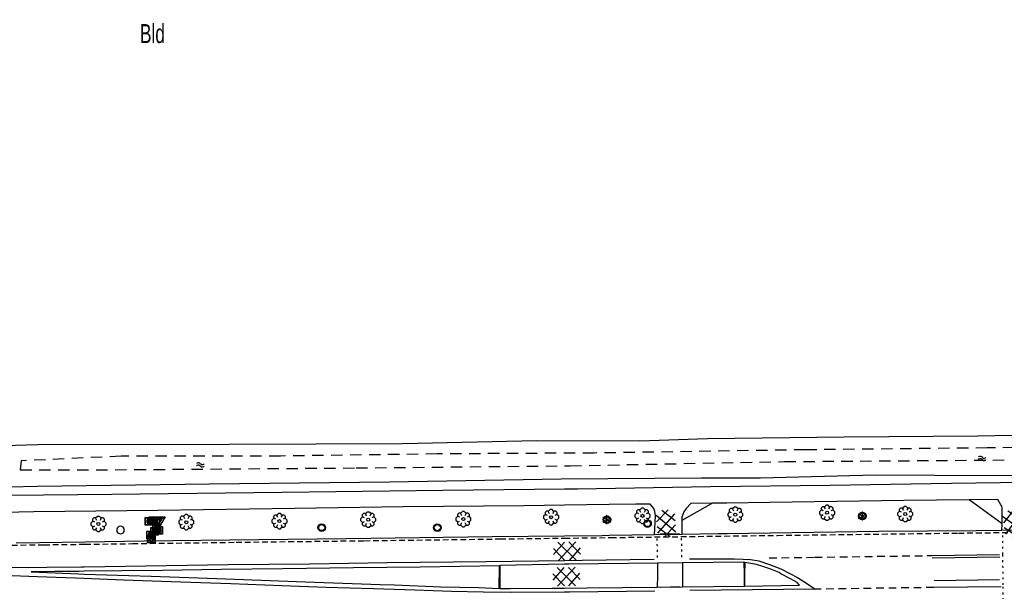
# Model space of a CAD drawing. Extents: x 99796 to 103543, y 406299 to 407646.
# Tile 56 of 85: x 101695 to 101825, y 406722 to 406797. Entities that reach past the tile are written whole.
import ezdxf
from ezdxf.enums import TextEntityAlignment as Align

# ---------------------------------------------------------------- set-up
doc = ezdxf.new("R2010")
doc.units = 0
for name, pattern in [('Knt V.O.P', [0.75, 0.25, -0.5]), ('Mi-deelstr', [1.65, 1, -0.65]), ('Mi-knt-strp', [1.15, 0.75, -0.4]), ('Slootbodem', [2.5, 1.5, -1])]:
    doc.linetypes.add(name, pattern=pattern)
for name, color, linetype in [('1101', 252, 'CONTINUOUS'), ('1104', 252, 'CONTINUOUS'), ('1111', 252, 'CONTINUOUS'), ('1204', 252, 'CONTINUOUS'), ('1207', 252, 'Mi-knt-strp'), ('1211', 252, 'CONTINUOUS'), ('1213', 252, 'Knt V.O.P'), ('1214', 252, 'Mi-deelstr'), ('1215', 252, 'CONTINUOUS'), ('1216', 252, 'CONTINUOUS'), ('1404', 252, 'CONTINUOUS'), ('1406', 252, 'Slootbodem'), ('2401', 252, 'CONTINUOUS'), ('2701', 252, 'CONTINUOUS'), ('2807', 252, 'CONTINUOUS'), ('2808', 252, 'CONTINUOUS'), ('2901', 252, 'CONTINUOUS'), ('3301', 252, 'CONTINUOUS'), ('3302', 252, 'CONTINUOUS'), ('4411', 252, 'CONTINUOUS'), ('4501', 252, 'CONTINUOUS'), ('4601', 252, 'CONTINUOUS')]:
    doc.layers.add(name, color=color, linetype=linetype)

# ---------------------------------------------------------------- blocks, each defined once
blk = doc.blocks.new('WATERSYMBOOL', base_point=(97503.821083, 403517.176353))
at = {"layer": '4601'}
for points in [[(97503.321083, 403517.326353, 0), (97503.383583, 403517.388853, 0), (97503.508583, 403517.451353, 0), (97503.633583, 403517.451353, 0), (97503.758583, 403517.388853, 0), (97503.821083, 403517.326353, 0), (97503.883583, 403517.263853, 0), (97504.008583, 403517.201353, 0), (97504.133583, 403517.201353, 0), (97504.258583, 403517.263853, 0), (97504.321083, 403517.326353, 0)], [(97503.321083, 403517.026353, 0), (97503.383583, 403517.088853, 0), (97503.508583, 403517.151353, 0), (97503.633583, 403517.151353, 0), (97503.758583, 403517.088853, 0), (97503.821083, 403517.026353, 0), (97503.883583, 403516.963853, 0), (97504.008583, 403516.901353, 0), (97504.133583, 403516.901353, 0), (97504.258583, 403516.963853, 0), (97504.321083, 403517.026353, 0)]]:
    blk.add_polyline3d(points, dxfattribs=at)
blk = doc.blocks.new('100', base_point=(97530.523591, 404577.892233))
at = {"layer": '3302'}
blk.add_polyline3d([(97529.773591, 404578.324233, 0), (97531.273591, 404578.324233, 0), (97530.523591, 404577.024233, 0)], close=True, dxfattribs=at)
for points in [[(97530.523591, 404577.892233, 0), (97529.773591, 404578.324233, 0)], [(97530.523591, 404577.892233, 0), (97531.273591, 404578.324233, 0)], [(97530.523591, 404577.892233, 0), (97530.523591, 404577.024233, 0)]]:
    blk.add_polyline3d(points, dxfattribs=at)
blk = doc.blocks.new('VERKEERSBORD', base_point=(97503.821083, 403507.602474))
at = {"layer": '2401'}
for radius in [0.5, 0.5, 0.4, 0.4]:
    blk.add_circle((97503.821083, 403507.602474), radius, dxfattribs=at)
blk = doc.blocks.new('GASPUT', base_point=(97500.879966, 403507.602474))
at = {"layer": '3301'}
blk.add_polyline3d([(97500.379966, 403508.102474, 0), (97501.379966, 403508.102474, 0), (97501.379966, 403507.102474, 0), (97500.379966, 403507.102474, 0)], close=True, dxfattribs=at)
for points in [[(97500.416612, 403507.165485, 0), (97500.416612, 403508.044589, 0)], [(97500.438212, 403508.066188, 0), (97501.317777, 403508.066188, 0)], [(97501.339377, 403508.044589, 0), (97501.339377, 403507.165485, 0)], [(97501.317777, 403507.143885, 0), (97500.438212, 403507.143885, 0)], [(97501.148938, 403507.502474, 0), (97501.179966, 403507.502474, 0), (97501.179966, 403507.602474, 0), (97500.979966, 403507.602474, 0), (97500.979966, 403507.502474, 0), (97501.049417, 403507.502474, 0)], [(97501.049417, 403507.502474, 0), (97500.979966, 403507.502474, 0), (97500.979966, 403507.602474, 0), (97501.179966, 403507.602474, 0), (97501.179966, 403507.502474, 0), (97501.148938, 403507.502474, 0)], [(97501.050629, 403507.702474, 0), (97501.152878, 403507.702474, 0)], [(97501.152878, 403507.702474, 0), (97501.050629, 403507.702474, 0)]]:
    blk.add_polyline3d(points, dxfattribs=at)
for centre, radius, start, end in [((97500.438212, 403508.044589), 0.0216, 90, 180), ((97501.038654, 403507.618755), 0.450575, 128.409316, 182.433627), ((97501.038654, 403507.618755), 0.450575, 128.409316, 182.433627), ((97501.038654, 403507.618755), 0.350575, 129.825959, 182.965949), ((97501.038654, 403507.618755), 0.350575, 129.825959, 182.965949), ((97500.876627, 403507.760573), 0.241925, 35.854386, 119.166907), ((97500.876627, 403507.760573), 0.241925, 35.854386, 119.166907), ((97500.876627, 403507.760573), 0.141925, 36.833809, 116.128084), ((97500.876627, 403507.760573), 0.141925, 36.833809, 116.128084), ((97500.596723, 403507.595302), 0.566387, 10.907297, 32.818743), ((97500.596723, 403507.595302), 0.566387, 10.907297, 32.818743), ((97501.317777, 403508.044589), 0.0216, 0, 90), ((97500.438212, 403507.165485), 0.0216, 180, 270), ((97501.038953, 403507.589425), 0.450583, 178.703187, 232.733334), ((97501.038953, 403507.589425), 0.450583, 178.703187, 232.733334), ((97501.038953, 403507.589425), 0.350583, 178.170876, 231.316684), ((97501.038953, 403507.589425), 0.350583, 178.170876, 231.316684), ((97500.87978, 403507.444399), 0.241925, 241.975984, 325.288505), ((97500.87978, 403507.444399), 0.241925, 241.975984, 325.288505), ((97500.87978, 403507.444399), 0.141925, 245.014883, 324.324171), ((97500.87978, 403507.444399), 0.141925, 245.014883, 324.324171), ((97500.596723, 403507.595302), 0.466387, 13.284829, 32.465637), ((97500.596723, 403507.595302), 0.466387, 13.284829, 32.465637), ((97500.787106, 403507.522782), 0.263095, 322.227463, 355.573103), ((97500.787106, 403507.522782), 0.263095, 322.227463, 355.573103), ((97500.791261, 403507.520317), 0.358122, 323.368241, 357.144228), ((97500.791261, 403507.520317), 0.358122, 323.368241, 357.144228), ((97501.317777, 403507.165485), 0.0216, 270, 0)]:
    blk.add_arc(centre, radius, start, end, dxfattribs=at)
blk = doc.blocks.new('BOOM', base_point=(97503.821083, 403507.602474))
at = {"layer": '2901'}
for points in [[(97503.321083, 403507.852474, 0), (97503.071083, 403507.977474, 0), (97502.821083, 403507.727474, 0), (97502.821083, 403507.477474, 0), (97503.071083, 403507.227474, 0), (97503.321083, 403507.352474, 0)], [(97503.491578, 403508.39797, 0), (97503.202364, 403508.39797, 0), (97503.025588, 403508.221193, 0), (97503.025588, 403507.931979, 0)], [(97504.071083, 403508.102474, 0), (97504.196083, 403508.352474, 0), (97503.946083, 403508.602474, 0), (97503.696083, 403508.602474, 0), (97503.446083, 403508.352474, 0), (97503.571083, 403508.102474, 0)], [(97504.616578, 403507.931979, 0), (97504.616578, 403508.221193, 0), (97504.439801, 403508.39797, 0), (97504.150588, 403508.39797, 0)], [(97504.321083, 403507.352474, 0), (97504.571083, 403507.227474, 0), (97504.821083, 403507.477474, 0), (97504.821083, 403507.727474, 0), (97504.571083, 403507.977474, 0), (97504.321083, 403507.852474, 0)], [(97503.025588, 403507.27297, 0), (97503.025588, 403506.983756, 0), (97503.202364, 403506.806979, 0), (97503.491578, 403506.806979, 0)], [(97503.571083, 403507.102474, 0), (97503.446083, 403506.852474, 0), (97503.696083, 403506.602474, 0), (97503.946083, 403506.602474, 0), (97504.196083, 403506.852474, 0), (97504.071083, 403507.102474, 0)], [(97504.150588, 403506.806979, 0), (97504.439801, 403506.806979, 0), (97504.616578, 403506.983756, 0), (97504.616578, 403507.27297, 0)]]:
    blk.add_polyline3d(points, dxfattribs=at)
blk.add_circle((97503.821083, 403507.602474), 0.2, dxfattribs=at)
blk.add_circle((97503.821083, 403507.602474), 0.2, dxfattribs=at)
blk = doc.blocks.new('CIRKEL', base_point=(97500.879966, 403507.602474))
at = {"layer": '2807'}
for start, end in [(131.11209, 270), (90, 131.11209), (48.88791, 90), (270, 48.88791)]:
    blk.add_arc((97500.879966, 403507.602474), 0.5, start, end, dxfattribs=at)
blk = doc.blocks.new('LICHTMAST', base_point=(106423.199838, 404577.892233))
at = {"layer": '2701'}
for points in [[(106422.680222, 404577.592233, 0), (106423.719453, 404578.192234, 0)], [(106423.719453, 404577.592234, 0), (106422.680222, 404578.192233, 0)], [(106423.199838, 404577.292233, 0), (106423.199838, 404578.492233, 0)]]:
    blk.add_polyline3d(points, dxfattribs=at)
blk = doc.blocks.new('GV6', base_point=(97503.821083, 403517.176353))
at = {"layer": '4411'}
for points in [[(97503.821083, 403517.145103, 0), (97503.977333, 403517.270103, 0)], [(97503.883583, 403517.082603, 0), (97504.133583, 403517.270103, 0)], [(97503.883583, 403517.270103, 0), (97504.133583, 403517.082603, 0)], [(97504.039833, 403517.270103, 0), (97504.196083, 403517.145103, 0)], [(97503.821083, 403517.207603, 0), (97503.977333, 403517.082603, 0)], [(97504.039833, 403517.082603, 0), (97504.196083, 403517.207603, 0)]]:
    blk.add_polyline3d(points, dxfattribs=at)

msp = doc.modelspace()

# ---------------------------------------------------------------- linework, layer by layer
at = {"layer": '1101'}
for points in [[(101824.249237, 406729.580052, 0.559928), (101820.85587, 406729.534231, 0.564612), (101808.006971, 406729.410179, 0.564612), (101788.017071, 406729.136908, 0.586487), (101786.805971, 406729.120351, 0.587813), (101782.024189, 406729.041375, 0.586904)], [(101827.268584, 406729.62103, 0.55576), (101824.249237, 406729.580052, 0.559928)], [(101766.553135, 406728.81568, 0.579931), (101757.02302, 406728.715412, 0.570412), (101737.8076, 406728.478856, 0.634213), (101726.191028, 406728.33506, 0.619713), (101711.103229, 406728.132032, 0.596512), (101703.328752, 406728.028782, 0.527758)], [(101778.42295, 406728.981771, 0.58622), (101772.425278, 406728.882762, 0.585081), (101771.540104, 406728.868149, 0.584912), (101766.553135, 406728.81568, 0.579931)], [(101782.024189, 406729.041375, 0.586904), (101778.42295, 406728.981771, 0.58622)], [(101703.328752, 406728.028782, 0.527758), (101697.330459, 406727.94912, 0.474712), (101694.217606, 406727.905162, 0.475399)], [(101758.079982, 406723.462311, 0.534467), (101758.074139, 406724.976346, 0.5325), (101766.547158, 406725.141868, 0.476447)], [(101766.547158, 406725.141868, 0.476447), (101767.143837, 406725.153524, 0.4725), (101778.804875, 406725.284909, 0.4925)], [(101778.804875, 406725.284909, 0.4925), (101782.112358, 406725.322461, 0.4825)], [(101782.112358, 406725.322461, 0.4825), (101790.221176, 406725.419118, 0.4925), (101790.232381, 406723.792558, 0.457463)], [(101766.541913, 406721.918745, 0.428508), (101764.918351, 406721.910326, 0.4425), (101759.385182, 406721.875635, 0.4725), (101758.076603, 406721.877344, 0.4625), (101758.079982, 406723.462311, 0.534467)], [(101790.232381, 406723.792558, 0.457463), (101790.243562, 406722.169417, 0.4225), (101782.091425, 406722.065233, 0.41538)], [(101778.793459, 406722.023085, 0.4125), (101769.559824, 406721.934396, 0.4025), (101766.541913, 406721.918745, 0.428508)], [(101782.091425, 406722.065233, 0.41538), (101778.793459, 406722.023085, 0.4125)]]:
    msp.add_polyline3d(points, dxfattribs=at)
at = {"layer": '1104'}
for points in [[(101766.563285, 406735.053833, 0.420722), (101768.278985, 406735.070385, 0.421013), (101785.813554, 406735.345312, 0.439012), (101801.593139, 406735.546477, 0.430012), (101817.568301, 406735.785268, 0.427013), (101836.797504, 406736.085899, 0.427013), (101854.795127, 406736.332513, 0.448012), (101866.329466, 406736.399655, 0.434266)], [(101693.355606, 406734.210505, 0.286645), (101706.84485, 406734.371893, 0.433012), (101729.29792, 406734.595783, 0.415013), (101750.555171, 406734.899394, 0.418013), (101766.563285, 406735.053833, 0.420722)], [(101819.923523, 406733.613223, 0.445285), (101811.290814, 406733.509861, 0.450512), (101793.65082, 406733.250581, 0.450512), (101787.958469, 406733.180393, 0.449097), (101786.074586, 406733.157164, 0.448629)], [(101823.704972, 406733.6585, 0.442996), (101819.923523, 406733.613223, 0.445285)], [(101824.252624, 406730.460594, 0.532586), (101824.260412, 406732.485406, 0.469712), (101824.240296, 406732.757352, 0.477712), (101824.116989, 406732.947342, 0.475712), (101823.704972, 406733.6585, 0.442996)], [(101766.559769, 406732.892585, 0.441918), (101761.175229, 406732.812487, 0.439512), (101745.267867, 406732.672043, 0.441713), (101730.986594, 406732.463054, 0.441713), (101712.902172, 406732.188501, 0.439512), (101696.547775, 406732.039861, 0.432912), (101690.573527, 406731.899418, 0.424746)], [(101777.828022, 406733.055376, 0.446579), (101775.950475, 406733.032279, 0.446112), (101772.425278, 406732.979839, 0.444538), (101766.559769, 406732.892585, 0.441918)], [(101778.42295, 406728.981771, 0.58622), (101778.549983, 406731.47995, 0.459312), (101778.44642, 406732.05439, 0.446712), (101778.318642, 406732.469387, 0.446712), (101777.828022, 406733.055376, 0.446579)], [(101783.227457, 406733.122058, 0.447921), (101782.614275, 406732.474975, 0.465612), (101782.287567, 406732.007451, 0.488713), (101782.04207, 406731.334664, 0.497113), (101782.03852, 406730.879343, 0.51494)], [(101786.074586, 406733.157164, 0.448629), (101783.227457, 406733.122058, 0.447921)], [(101782.03852, 406730.879343, 0.51494), (101782.024189, 406729.041375, 0.586904)], [(101824.249237, 406729.580052, 0.559928), (101824.252624, 406730.460594, 0.532586)], [(101778.804875, 406725.284909, 0.4925), (101778.799071, 406723.626513, 0.451826), (101778.793459, 406722.023085, 0.4125)], [(101782.112358, 406725.322461, 0.4825), (101782.101767, 406723.674477, 0.448541), (101782.091425, 406722.065233, 0.41538)]]:
    msp.add_polyline3d(points, dxfattribs=at)
at = {"layer": '1111'}
for points in [[(101824.252624, 406730.460594, 0.532586), (101819.923523, 406733.613223, 0.445285)], [(101786.074586, 406733.157164, 0.448629), (101782.03852, 406730.879343, 0.51494)]]:
    msp.add_polyline3d(points, dxfattribs=at)
at = {"layer": '1204'}
for points in [[(101757.971327, 406724.880556, 0.5145), (101747.530608, 406724.731959, 0.524313), (101738.743766, 406724.646278, 0.514713), (101729.397758, 406724.496149, 0.471512), (101721.2539, 406724.401899, 0.449912), (101713.58092, 406724.300943, 0.459512), (101708.16323, 406724.25922, 0.454712), (101703.199293, 406724.175337, 0.45684), (101702.563746, 406724.164598, 0.457112), (101699.276923, 406724.154167, 0.483512), (101696.202813, 406724.113561, 0.495513), (101702.509357, 406723.825969, 0.505113), (101703.186864, 406723.805405, 0.504087), (101712.021141, 406723.537259, 0.490712), (101720.716714, 406723.219492, 0.493112), (101732.386185, 406722.797044, 0.469112), (101742.248146, 406722.452082, 0.469112), (101744.127183, 406722.375713, 0.473052), (101750.262363, 406722.126491, 0.485912), (101755.271016, 406722.018831, 0.538712), (101757.922033, 406721.929357, 0.4865)], [(101797.540768, 406722.357087, 0.519513), (101797.247587, 406722.68603, 0.526713), (101796.371027, 406723.167338, 0.505113), (101795.101296, 406723.863269, 0.515174), (101794.856696, 406723.997332, 0.517113), (101793.74954, 406724.437662, 0.519513), (101792.690067, 406724.80274, 0.512313), (101791.879817, 406725.06202, 0.517113), (101791.129916, 406725.220718, 0.519513), (101790.31219, 406725.316552, 0.4975), (101790.307234, 406723.793645, 0.503631), (101790.302156, 406722.233407, 0.509913)]]:
    msp.add_polyline3d(points, close=True, dxfattribs=at)
at = {"layer": '1207'}
msp.add_polyline3d([(101598.86284, 406726.24182, 0.266613), (101600.457755, 406726.262165, 0.263636), (101609.784646, 406726.381146, 0.246231), (101618.42881, 406726.491787, 0.230213), (101637.192725, 406726.791672, 0.529213), (101649.469571, 406726.979098, 0.533926), (101650.735645, 406726.998426, 0.534412), (101662.943049, 406727.20369, 0.537013), (101678.857117, 406727.415286, 0.495413), (101690.224095, 406727.582924, 0.482412), (101697.93023, 406727.680527, 0.497936), (101703.319344, 406727.748746, 0.508792), (101709.584056, 406727.828048, 0.521413), (101723.228677, 406728.012078, 0.490212), (101740.164219, 406728.213616, 0.490212), (101758.072807, 406728.447564, 0.492812), (101766.55271, 406728.553971, 0.480737), (101772.679298, 406728.630848, 0.472012), (101794.62312, 406728.918441, 0.469413), (101818.520485, 406729.216836, 0.472012), (101842.199548, 406729.515605, 0.485013)], dxfattribs=at)
at = {"layer": '1211'}
for points in [[(101781.725399, 406729.116818, 0.4758), (101779.167698, 406729.060745, 0.4758)], [(101781.748145, 406722.122021, 0.451213), (101779.239534, 406722.053848, 0.435013)]]:
    msp.add_polyline3d(points, dxfattribs=at)
at = {"layer": '1213'}
for points in [[(101778.807773, 406725.98999, 0.523213), (101778.785049, 406728.531383, 0.501612)], [(101781.950428, 406728.534736, 0.530413), (101781.986191, 406726.060771, 0.555612)], [(101824.305861, 406728.919186, 0.510212), (101824.325872, 406726.378097, 0.590313), (101824.359277, 406722.136148, 0.519061), (101824.380367, 406719.458066, 0.466513)]]:
    msp.add_polyline3d(points, dxfattribs=at)
at = {"layer": '1214'}
for points in [[(101793.533846, 406725.944914, 0.657512), (101799.552672, 406726.032325, 0.633964), (101815.003811, 406726.256721, 0.573512)], [(101815.252661, 406722.037457, 0.469413), (101799.613892, 406721.81692, 0.622712)]]:
    msp.add_polyline3d(points, dxfattribs=at)
at = {"layer": '1215'}
for points in [[(101693.711339, 406724.696197, 0.593913), (101702.8383, 406724.77629, 0.586713), (101703.219687, 406724.782387, 0.586876), (101714.046954, 406724.955477, 0.591513), (101722.201242, 406725.061275, 0.598713), (101732.909961, 406725.175269, 0.560312), (101743.209644, 406725.331731, 0.567512), (101756.227671, 406725.481488, 0.574712), (101766.547931, 406725.616794, 0.598166), (101768.900363, 406725.647636, 0.603513), (101778.367816, 406725.766845, 0.584312)], [(101783.015116, 406725.8, 0.591513), (101788.959934, 406725.808196, 0.613113), (101790.105461, 406725.790687, 0.610713), (101791.101976, 406725.725494, 0.605913), (101792.163684, 406725.541465, 0.605913), (101793.603508, 406725.095175, 0.598713), (101795.061215, 406724.513285, 0.615513), (101796.266921, 406723.880197, 0.61288), (101797.259881, 406723.358817, 0.610713), (101798.478051, 406722.613759, 0.617913), (101799.613892, 406721.81692, 0.622712), (101783.075466, 406721.622832, 0.502713)], [(101815.003811, 406726.256721, 0.573512), (101823.941528, 406726.373695, 0.590313)], [(101778.452753, 406721.535288, 0.533912), (101767.201631, 406721.40602, 0.555512), (101766.541078, 406721.405189, 0.557573), (101759.509279, 406721.396335, 0.579512), (101755.833163, 406721.43694, 0.572312), (101751.663073, 406721.527092, 0.586713), (101746.818705, 406721.672751, 0.553112), (101741.352214, 406721.850075, 0.507513), (101735.120176, 406722.056456, 0.507513), (101729.26849, 406722.252406, 0.526713), (101722.561105, 406722.509079, 0.517113), (101715.962126, 406722.741537, 0.514713), (101708.396806, 406723.022796, 0.507513), (101703.166895, 406723.210987, 0.537277), (101702.071263, 406723.250412, 0.543512), (101697.017162, 406723.448224, 0.553112), (101693.691595, 406723.598354, 0.584312)], [(101824.156104, 406722.133197, 0.519412), (101815.252661, 406722.037457, 0.469413)]]:
    msp.add_polyline3d(points, dxfattribs=at)
at = {"layer": '1216'}
for points in [[(101823.950096, 406726.02538, 0.509112), (101815.038084, 406725.909524, 0.542712)], [(101815.302952, 406722.962819, 0.579413), (101823.936312, 406723.087989, 0.529412)]]:
    msp.add_polyline3d(points, dxfattribs=at)
at = {"layer": '1404'}
for points in [[(101997.147342, 406739.330182, 0.2486), (101998.206138, 406740.225069, 0.253), (101998.485907, 406741.671972, 0.142), (101998.298897, 406743.257828, 0.061), (101997.775867, 406744.069941, 0.019), (101996.681004, 406744.578816, -0.055), (101986.20288, 406744.186171, -0.202), (101970.128997, 406743.873991, -0.31), (101951.784923, 406743.682884, -0.265), (101932.809039, 406743.511148, -0.217), (101912.813916, 406743.251123, -0.202), (101894.761159, 406742.887907, -0.241), (101879.798158, 406742.697917, -0.265), (101864.474176, 406742.608883, -0.259), (101850.961058, 406742.647998, -0.253), (101834.65807, 406742.272861, -0.154), (101821.049957, 406741.987877, -0.025), (101803.447961, 406741.889157, -0.064), (101785.420908, 406741.661914, -0.178)], [(101785.420908, 406741.661914, -0.178), (101776.496975, 406741.363146, -0.183), (101762.919037, 406741.411947, -0.195), (101745.200066, 406740.985029, -0.225), (101722.327157, 406740.912013, -0.252), (101697.083844, 406740.872152, -0.126), (101692.648141, 406740.735062, 0.029), (101690.987034, 406739.347018, 0.05), (101690.668894, 406738.037951, 0.059), (101691.109969, 406736.564972, 0.086), (101692.448838, 406735.692136, 0.146), (101693.335085, 406735.302098, 0.146)], [(101693.335085, 406735.302098, 0.146), (101697.014927, 406735.400073, 0.131), (101719.731002, 406735.701077, 0.098), (101743.458121, 406735.999845, 0.068), (101766.095965, 406736.373119, 0.029), (101784.60507, 406736.51617, 0.028), (101792.390926, 406736.497916, 0.073), (101807.565151, 406736.889817, 0.097), (101823.209136, 406736.810096, 0.109), (101842.049046, 406737.149842, 0.112), (101860.973148, 406737.283953, 0.151), (101875.825881, 406737.48102, 0.184), (101889.422818, 406737.771966, 0.148), (101905.210971, 406737.831943, 0.097), (101923.407896, 406738.029011, 0.193), (101941.824987, 406738.220863, 0.184), (101960.030853, 406738.588177, 0.166), (101977.424978, 406738.850065, 0.121), (101997.147342, 406739.330182, 0.2486)]]:
    msp.add_polyline3d(points, dxfattribs=at)
at = {"layer": '1406'}
msp.add_polyline3d([(101853.373, 406740.761, -1.958), (101822.312, 406740.457, -1.881), (101798.327, 406740.208, -2.011), (101770.46, 406739.78, -2.02), (101749.77, 406739.658, -1.957), (101729.096, 406739.388, -1.894), (101708.076, 406739.351, -1.895), (101694.898, 406738.758, -2.032), (101694.781, 406737.545, -2.1), (101709.867, 406737.593, -1.897), (101739.07, 406737.818, -1.905), (101767.285, 406738.101, -1.921), (101795.558, 406738.655, -1.91), (101825.066, 406738.865, -1.766)], dxfattribs=at)

# ---------------------------------------------------------------- block references
at = {"layer": '2401'}
for p in [(101772.140248, 406730.979271, 0.371), (101777.498333, 406730.466671, 0.58622), (101805.834009, 406731.463187, 0.475), (101734.533815, 406729.943641, 0.469513), (101749.781056, 406729.93023, 0.481513)]:
    msp.add_blockref('VERKEERSBORD', p, dxfattribs=at)
at = {"layer": '2701'}
for p in [(101772.140248, 406730.979271, 0.371), (101805.834009, 406731.463187, 0.475)]:
    msp.add_blockref('LICHTMAST', p, dxfattribs=at)
at = {"layer": '2808'}
msp.add_blockref('CIRKEL', (101708.000063, 406729.625128, 0.425), dxfattribs=at)
at = {"layer": '2901'}
for p in [(101764.789133, 406731.310077, 0.395), (101776.837094, 406731.494106, 0.389), (101789.076908, 406731.653176, 0.508), (101801.181867, 406731.903888, 0.508), (101811.484902, 406731.732152, 0.511), (101705.088003, 406730.423831, 0.407), (101716.671048, 406730.657034, 0.407), (101728.960036, 406730.79785, 0.407), (101740.661173, 406730.988957, 0.404), (101753.215029, 406731.06011, 0.398)]:
    msp.add_blockref('BOOM', p, dxfattribs=at)
at = {"layer": '3301'}
for p in [(101711.748, 406730.763, 0.437), (101712.261, 406730.885, 0.528), (101712.48, 406729.451, 0.571), (101712.763, 406729.813, 0.511), (101713.022, 406729.57, 0.587), (101711.947, 406728.976, 0.405), (101712.074, 406728.436, 0.399)]:
    msp.add_blockref('GASPUT', p, dxfattribs=at)
at = {"layer": '3302'}
for p in [(101712.638, 406730.841, 0.477), (101712.81, 406730.884, 0.47), (101713.124, 406730.952, 0.454)]:
    msp.add_blockref('100', p, dxfattribs=at)
at = {"layer": '4411', "xscale": 9.5, "yscale": 13, "zscale": 9.5}
for p, rotation in [((101779.800021, 406732.265054, 0.3865), 274.640414), ((101825.415512, 406732.216105, 0.4037), 279.251899), ((101765.090136, 406726.786085, -0.941), 1.152118), ((101765.027924, 406723.431088, -0.941), 1.152118)]:
    msp.add_blockref('GV6', p, dxfattribs=dict(at, rotation=rotation))
at = {"layer": '4601'}
for p, rotation in [((101821.628122, 406739.089973, -1.468), 357.724799), ((101718.510969, 406738.20708, 0.367), 177.365546)]:
    msp.add_blockref('WATERSYMBOOL', p, dxfattribs=dict(at, rotation=rotation))

# ---------------------------------------------------------------- texts
at = {"layer": '4501', "width": 0.68}
msp.add_text('Bld', height=2.5, dxfattribs=at).set_placement((101712.207033, 406795.164906), align=Align.MIDDLE)

doc.saveas('drawing.dxf')
